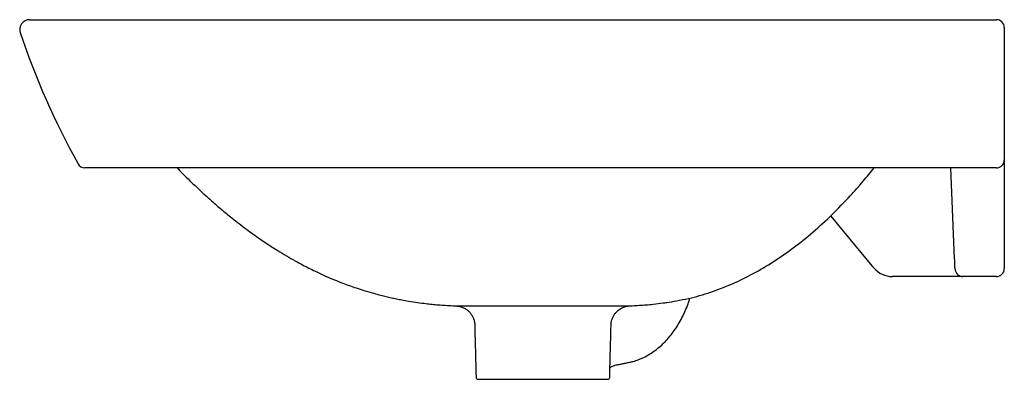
# Model space of a CAD drawing. Header units: millimetres. Extents: x 4433.928 to 4434.426, y 2686.705 to 2686.887.
import ezdxf

# ---------------------------------------------------------------- set-up
doc = ezdxf.new("R2010")
doc.units = ezdxf.units.MM
doc.layers.add('SANINDUSA', color=3, linetype='Continuous')

msp = doc.modelspace()

# ---------------------------------------------------------------- linework, layer by layer
at = {"layer": 'SANINDUSA'}
for p, q in [((4433.932996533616, 2686.886685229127), (4434.422056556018, 2686.886685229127)), ((4434.426056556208, 2686.815685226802), (4434.426056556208, 2686.813180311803)), ((4434.422056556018, 2686.811685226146), (4433.961021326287, 2686.811685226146)), ((4434.40092001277, 2686.765595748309), (4434.399068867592, 2686.811685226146)), ((4434.426056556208, 2686.813180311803), (4434.426056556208, 2686.765756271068)), ((4434.360119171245, 2686.761043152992), (4434.338412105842, 2686.787323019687)), ((4434.426056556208, 2686.765756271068), (4434.426056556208, 2686.764503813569)), ((4434.401006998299, 2686.763429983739), (4434.400970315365, 2686.76434329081)), ((4434.426056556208, 2686.764503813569), (4434.426056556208, 2686.763590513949)), ((4434.426056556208, 2686.763590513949), (4434.426056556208, 2686.7606852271)), ((4434.386135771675, 2686.756685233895), (4434.369371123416, 2686.756685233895)), ((4434.405120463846, 2686.756685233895), (4434.386135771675, 2686.756685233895)), ((4434.422056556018, 2686.756685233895), (4434.405120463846, 2686.756685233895)), ((4434.159851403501, 2686.704685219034), (4434.225441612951, 2686.704685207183))]:
    msp.add_line(p, q, dxfattribs=at)
at = {"layer": 'SANINDUSA', "flags": 128}
for points in [[(4434.400970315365, 2686.76434329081), (4434.40097022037, 2686.764345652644), (4434.40096357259, 2686.764511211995), (4434.400946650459, 2686.764932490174), (4434.40092001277, 2686.765595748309)], [(4434.401123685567, 2686.760524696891), (4434.401118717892, 2686.760648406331), (4434.401103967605, 2686.76101566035), (4434.401079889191, 2686.761615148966), (4434.401047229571, 2686.762428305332), (4434.401006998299, 2686.763429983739)]]:
    msp.add_lwpolyline(points, dxfattribs=at)
at = {"layer": 'SANINDUSA'}
for centre, radius, start, end in [((4433.932996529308, 2686.881685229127), 0.005, 90, 198.9287047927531), ((4434.422056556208, 2686.882685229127), 0.004000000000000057, 0, 90), ((4434.307360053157, 2687.007689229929), 0.4, 198.5984587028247, 209.0065519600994), ((4434.422056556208, 2686.815685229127), 0.003999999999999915, 270, 0), ((4433.961021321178, 2686.815685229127), 0.003999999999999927, 208.6651022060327, 270), ((4434.369371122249, 2686.768685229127), 0.01200000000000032, 219.5565689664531, 270), ((4434.405120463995, 2686.760685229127), 0.004000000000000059, 182.2999999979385, 270), ((4434.422056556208, 2686.760685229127), 0.004000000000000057, 270, 0), ((4434.159851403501, 2686.705685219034), 0.001000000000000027, 181.4999896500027, 269.9999896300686), ((4434.225441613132, 2686.705685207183), 0.001000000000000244, 269.9999896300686, 358.4999896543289)]:
    msp.add_arc(centre, radius, start, end, dxfattribs=at)
for points, knots in [([(4434.426056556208, 2686.882685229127), (4434.426056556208, 2686.882685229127), (4434.426056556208, 2686.882657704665), (4434.426056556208, 2686.882571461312), (4434.426056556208, 2686.8825356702), (4434.426056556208, 2686.882448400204), (4434.426056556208, 2686.882396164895), (4434.426056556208, 2686.882217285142), (4434.426056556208, 2686.882063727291), (4434.426056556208, 2686.881713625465), (4434.426056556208, 2686.881526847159), (4434.426056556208, 2686.881360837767)], [0, 0, 0, 0, 0.2500000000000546, 0.2500000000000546, 0.3750000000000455, 0.3750000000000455, 0.5000000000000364, 0.5000000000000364, 0.7500000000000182, 0.7500000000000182, 1, 1, 1, 1]), ([(4434.426056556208, 2686.881360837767), (4434.426056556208, 2686.870184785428), (4434.426056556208, 2686.859363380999), (4434.426056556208, 2686.838428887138), (4434.426056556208, 2686.828315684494), (4434.426056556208, 2686.818576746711)], [0, 0, 0, 0, 0.5, 0.5, 1, 1, 1, 1]), ([(4434.007575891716, 2686.811685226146), (4434.008521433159, 2686.810722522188), (4434.010663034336, 2686.808542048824), (4434.014218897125, 2686.805038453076), (4434.018214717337, 2686.801219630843), (4434.022140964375, 2686.797601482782), (4434.02549494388, 2686.794611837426), (4434.028259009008, 2686.79221336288), (4434.030712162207, 2686.790132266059), (4434.033363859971, 2686.787934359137), (4434.036413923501, 2686.785473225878), (4434.039894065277, 2686.782756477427), (4434.043466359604, 2686.780071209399), (4434.046847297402, 2686.777623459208), (4434.049951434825, 2686.775452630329), (4434.052959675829, 2686.773418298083), (4434.056151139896, 2686.771333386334), (4434.059859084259, 2686.769004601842), (4434.063974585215, 2686.766545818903), (4434.068094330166, 2686.764219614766), (4434.07175322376, 2686.76226000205), (4434.075080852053, 2686.76056021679), (4434.078549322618, 2686.758868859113), (4434.082583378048, 2686.757007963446), (4434.086994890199, 2686.755112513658), (4434.091180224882, 2686.753449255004), (4434.094873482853, 2686.752080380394), (4434.098410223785, 2686.750850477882), (4434.102468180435, 2686.74953825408), (4434.10657924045, 2686.748329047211), (4434.110348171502, 2686.747323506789), (4434.113335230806, 2686.746587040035), (4434.116006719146, 2686.745974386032), (4434.118620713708, 2686.745416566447), (4434.121525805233, 2686.744843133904), (4434.125097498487, 2686.744204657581), (4434.129141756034, 2686.743577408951), (4434.133116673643, 2686.743059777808), (4434.136620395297, 2686.742675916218), (4434.139910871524, 2686.742372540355), (4434.1433685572, 2686.74211567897), (4434.146331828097, 2686.741946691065), (4434.148110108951, 2686.741875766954), (4434.148652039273, 2686.741854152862)], [0, 0, 0, 0, 0.02493000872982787, 0.05646514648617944, 0.09219559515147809, 0.1270326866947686, 0.1551242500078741, 0.175218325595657, 0.1946957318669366, 0.2146170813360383, 0.2389055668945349, 0.2671727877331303, 0.2962757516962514, 0.3215964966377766, 0.3444269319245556, 0.366403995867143, 0.3888603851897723, 0.4150721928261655, 0.4475887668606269, 0.4777420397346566, 0.5030186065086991, 0.5246631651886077, 0.5470312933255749, 0.5748077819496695, 0.6073118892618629, 0.6364610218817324, 0.6587457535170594, 0.6807744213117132, 0.706359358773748, 0.738381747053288, 0.7607814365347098, 0.7791993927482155, 0.7958190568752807, 0.8119315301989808, 0.8290453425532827, 0.8509948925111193, 0.8794639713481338, 0.9051981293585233, 0.925579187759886, 0.9450163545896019, 0.9665602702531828, 0.9898092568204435, 1, 1, 1, 1]), ([(4434.260241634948, 2686.744477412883), (4434.262284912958, 2686.744834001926), (4434.268064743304, 2686.745842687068), (4434.277539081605, 2686.748671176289), (4434.288472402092, 2686.752855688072), (4434.299100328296, 2686.75807678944), (4434.309376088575, 2686.764157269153), (4434.319481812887, 2686.77118462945), (4434.329361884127, 2686.779132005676), (4434.338990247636, 2686.787945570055), (4434.347400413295, 2686.796622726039), (4434.354460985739, 2686.804569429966), (4434.358384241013, 2686.809418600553), (4434.360218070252, 2686.811685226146)], [0, 0, 0, 0, 0.05521718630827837, 0.1561931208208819, 0.2571692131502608, 0.3554975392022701, 0.453951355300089, 0.5523037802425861, 0.6545199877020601, 0.7568414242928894, 0.8590824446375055, 0.934131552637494, 1, 1, 1, 1]), ([(4434.236472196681, 2686.713333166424), (4434.237043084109, 2686.713462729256), (4434.238608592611, 2686.713818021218), (4434.241132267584, 2686.714649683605), (4434.244012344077, 2686.715904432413), (4434.246817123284, 2686.717460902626), (4434.249532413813, 2686.71930667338), (4434.252141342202, 2686.721433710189), (4434.254627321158, 2686.72382957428), (4434.256974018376, 2686.726479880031), (4434.259166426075, 2686.729367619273), (4434.261189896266, 2686.73247453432), (4434.263034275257, 2686.735779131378), (4434.264679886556, 2686.739264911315), (4434.266034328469, 2686.742606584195), (4434.266740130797, 2686.744835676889), (4434.267045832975, 2686.745801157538)], [0, 0, 0, 0, 0.04197501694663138, 0.1151054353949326, 0.1884943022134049, 0.2623289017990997, 0.3366349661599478, 0.4113940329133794, 0.4865533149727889, 0.5620396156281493, 0.6377731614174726, 0.7136788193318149, 0.7896931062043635, 0.8657662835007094, 0.9418597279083, 1, 1, 1, 1]), ([(4434.148680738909, 2686.741856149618), (4434.148673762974, 2686.741859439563), (4434.148657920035, 2686.741866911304), (4434.150102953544, 2686.741873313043), (4434.152719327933, 2686.741875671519), (4434.156471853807, 2686.741876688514), (4434.159802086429, 2686.741876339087), (4434.161490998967, 2686.741876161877)], [0, 0, 0, 0, 0.1624468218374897, 0.3689304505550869, 0.5813146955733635, 0.7876656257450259, 1, 1, 1, 1]), ([(4434.149029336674, 2686.741826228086), (4434.149104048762, 2686.741820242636), (4434.149322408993, 2686.741802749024), (4434.149892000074, 2686.741728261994), (4434.150742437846, 2686.741554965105), (4434.1519443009, 2686.741183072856), (4434.153320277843, 2686.740517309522), (4434.154636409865, 2686.739584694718), (4434.155758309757, 2686.738495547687), (4434.156709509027, 2686.737230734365), (4434.157477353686, 2686.73577859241), (4434.157979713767, 2686.734193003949), (4434.158223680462, 2686.732953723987), (4434.158196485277, 2686.73226143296), (4434.158191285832, 2686.732129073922)], [0, 0, 0, 0, 0.02255055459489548, 0.06590826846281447, 0.1181626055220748, 0.2024940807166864, 0.3200695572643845, 0.427117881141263, 0.5283504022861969, 0.6360786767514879, 0.7469458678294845, 0.859586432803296, 0.9731543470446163, 1, 1, 1, 1]), ([(4434.161490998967, 2686.741876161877), (4434.163302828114, 2686.741876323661), (4434.16697904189, 2686.741876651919), (4434.173406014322, 2686.741875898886), (4434.178094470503, 2686.741873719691), (4434.180406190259, 2686.741872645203)], [0, 0, 0, 0, 0.3300477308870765, 0.6696691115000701, 1, 1, 1, 1]), ([(4434.180406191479, 2686.741872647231), (4434.181741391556, 2686.741871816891), (4434.183094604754, 2686.741870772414), (4434.185151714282, 2686.74186868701), (4434.185841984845, 2686.741867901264), (4434.187231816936, 2686.741866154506), (4434.187933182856, 2686.741865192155), (4434.19143208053, 2686.741860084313), (4434.194216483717, 2686.741855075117), (4434.198371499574, 2686.741848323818), (4434.199752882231, 2686.741846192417), (4434.201819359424, 2686.741843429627), (4434.202509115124, 2686.74184257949), (4434.203876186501, 2686.741841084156), (4434.20455313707, 2686.741840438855), (4434.207905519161, 2686.741837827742), (4434.210484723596, 2686.741837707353), (4434.213580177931, 2686.741841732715), (4434.214192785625, 2686.741842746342), (4434.215404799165, 2686.741845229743), (4434.216005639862, 2686.741846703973), (4434.217777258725, 2686.741851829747), (4434.218911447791, 2686.741856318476), (4434.221088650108, 2686.74186570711), (4434.222131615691, 2686.741870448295), (4434.224130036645, 2686.741876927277), (4434.225086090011, 2686.741878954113), (4434.226909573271, 2686.741882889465), (4434.227779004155, 2686.741884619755), (4434.229392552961, 2686.741887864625), (4434.230141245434, 2686.741889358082), (4434.232215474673, 2686.741893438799), (4434.233370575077, 2686.741895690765), (4434.234288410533, 2686.741896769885)], [0, 0, 0, 0, 0.06249999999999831, 0.06249999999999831, 0.0937499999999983, 0.0937499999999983, 0.1249999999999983, 0.1249999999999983, 0.2499999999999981, 0.2499999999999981, 0.3124999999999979, 0.3124999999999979, 0.343749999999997, 0.343749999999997, 0.3749999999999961, 0.3749999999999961, 0.4999999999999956, 0.4999999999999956, 0.5312499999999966, 0.5312499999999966, 0.5624999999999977, 0.5624999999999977, 0.6249999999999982, 0.6249999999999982, 0.6874999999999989, 0.6874999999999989, 0.7499999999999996, 0.7499999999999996, 0.8125000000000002, 0.8125000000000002, 0.8750000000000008, 0.8750000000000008, 1, 1, 1, 1]), ([(4434.227140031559, 2686.732158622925), (4434.227134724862, 2686.732347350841), (4434.227113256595, 2686.733110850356), (4434.227385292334, 2686.734402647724), (4434.227909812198, 2686.735946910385), (4434.228649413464, 2686.737308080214), (4434.229529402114, 2686.73847795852), (4434.230509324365, 2686.73945347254), (4434.231542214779, 2686.740237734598), (4434.232583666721, 2686.740839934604), (4434.233586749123, 2686.741274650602), (4434.234493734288, 2686.741560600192), (4434.235241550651, 2686.741726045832), (4434.23580181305, 2686.74181117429), (4434.236156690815, 2686.741848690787), (4434.236382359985, 2686.741866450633), (4434.236529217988, 2686.741874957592), (4434.236561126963, 2686.741876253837), (4434.236579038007, 2686.741876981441)], [0, 0, 0, 0, 0.03428722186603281, 0.1387090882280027, 0.237183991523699, 0.3304862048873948, 0.4189310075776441, 0.5025431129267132, 0.5811082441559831, 0.6541652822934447, 0.7209148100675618, 0.7798519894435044, 0.8277672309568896, 0.8627326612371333, 0.891456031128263, 0.9173753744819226, 0.9536214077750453, 1, 1, 1, 1]), ([(4434.234288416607, 2686.741896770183), (4434.234964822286, 2686.741897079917), (4434.236336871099, 2686.741897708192), (4434.236857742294, 2686.741891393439), (4434.236643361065, 2686.741884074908), (4434.236596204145, 2686.741882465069)], [0, 0, 0, 0, 0.4313209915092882, 0.8749090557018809, 1, 1, 1, 1]), ([(4434.23659601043, 2686.741887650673), (4434.237008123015, 2686.741902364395), (4434.238579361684, 2686.741958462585), (4434.242601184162, 2686.742193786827), (4434.247775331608, 2686.742586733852), (4434.251794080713, 2686.743097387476), (4434.253453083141, 2686.74330819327)], [0, 0, 0, 0, 0.0760692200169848, 0.2900248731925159, 0.7069111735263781, 1, 1, 1, 1]), ([(4434.253447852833, 2686.743352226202), (4434.254091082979, 2686.743413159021), (4434.25634805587, 2686.743626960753), (4434.25861836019, 2686.744122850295), (4434.260241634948, 2686.744477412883)], [0, 0, 0, 0, 0.2849968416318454, 1, 1, 1, 1]), ([(4434.226563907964, 2686.710342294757), (4434.226703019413, 2686.710510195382), (4434.227013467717, 2686.710884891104), (4434.227818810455, 2686.711459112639), (4434.228482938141, 2686.711633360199), (4434.228799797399, 2686.711716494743)], [0, 0, 0, 0, 0.2980224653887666, 0.6650823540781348, 1, 1, 1, 1])]:
    msp.add_open_spline(points, degree=3, knots=knots, dxfattribs=at)
for points, degree in [([(4434.426056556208, 2686.818576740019), (4434.426056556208, 2686.817608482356), (4434.426056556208, 2686.816644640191), (4434.426056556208, 2686.815685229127)], 3), ([(4434.158158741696, 2686.732124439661), (4434.158851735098, 2686.705659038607)], 1), ([(4434.226441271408, 2686.705659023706), (4434.22713515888, 2686.732157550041)], 1), ([(4434.228788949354, 2686.7117313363), (4434.236472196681, 2686.713333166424)], 1)]:
    msp.add_open_spline(points, degree=degree, dxfattribs=at)

doc.saveas('drawing.dxf')
